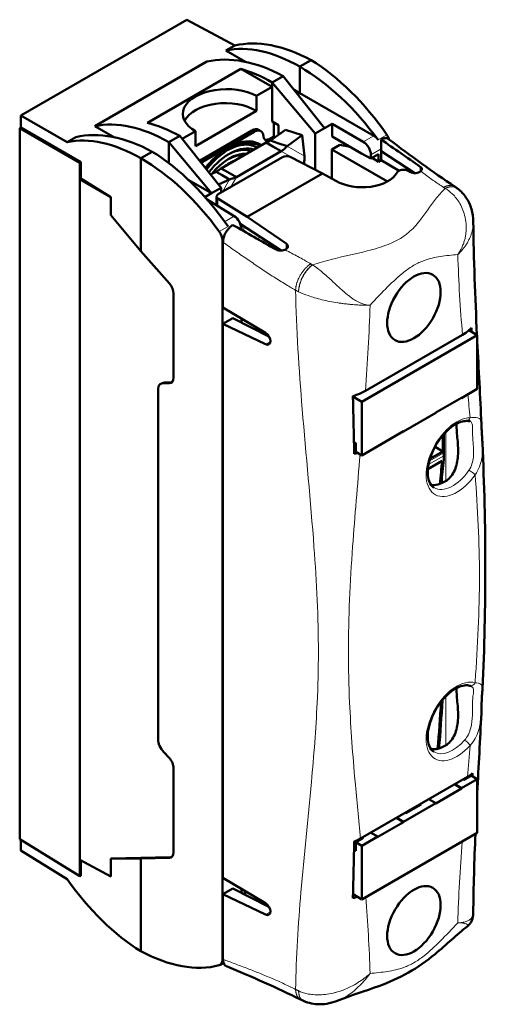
# Model space of a CAD drawing. Header units: millimetres. Extents: x -1 to 153, y 0 to 233.
# Tile 5 of 6: x 4 to 48, y 139 to 231. Entities that reach past the tile are written whole.
import ezdxf

# ---------------------------------------------------------------- set-up
doc = ezdxf.new("R2010")
doc.units = ezdxf.units.MM
doc.header["$LTSCALE"] = 1.333333
doc.layers.add('Arêtes tangentes visibles(ISO)', color=7, linetype='Continuous', lineweight=18)
doc.layers.add('Arêtes visibles(ISO)', color=7, linetype='Continuous', lineweight=50)

msp = doc.modelspace()

# ---------------------------------------------------------------- linework, layer by layer
at = {"layer": 'Arêtes tangentes visibles(ISO)'}
for p, q in [((37.231, 219.966), (36.264, 219.408)), ((38.451, 220.053), (37.639, 219.584)), ((27.646, 219.706), (27.808, 219.613)), ((29.234, 219.007), (30.825, 218.088)), ((30.317, 217.579), (28.678, 218.526)), ((36.971, 218.197), (37.914, 218.742)), ((41.521, 217.099), (41.521, 216.626)), ((23.219, 214.77), (23.88, 215.916)), ((24.522, 216.126), (23.999, 215.221)), ((22.815, 213.436), (22.815, 214.154)), ((24.315, 212.509), (23.433, 212)), ((23.743, 211.561), (22.931, 211.092)), ((24.96, 211.263), (24.997, 211.284)), ((23.23, 210.264), (23.292, 210.3)), ((29.121, 209.986), (29.121, 209.466)), ((27.667, 200.906), (27.217, 200.647)), ((17.798, 197.05), (17.956, 197.105)), ((18.388, 197.093), (18.29, 197.036)), ((43.896, 192.487), (43.896, 187.957)), ((42.305, 189.483), (43.732, 190.307)), ((42.379, 189.809), (43.731, 190.59)), ((43.896, 167.992), (43.896, 163.462)), ((18.411, 153.102), (18.312, 153.045)), ((27.667, 148.048), (27.217, 147.788)), ((23.277, 143.61), (23.23, 143.582))]:
    msp.add_line(p, q, dxfattribs=at)
for centre, major_axis, ratio, start_param, end_param in [((28.264, 211.548), (-2.351, -4.073), 0.57735, 5.036302, 5.127634), ((29.214, 211), (1.94, 3.36), 0.57735, 1.991598, 2.079297), ((44.914, 190.177), (2, 3.464), 0.57735, 0.330717, 4.573589), ((45.803, 194.033), (0.006, -0.5), 0.77225, 0, 1.140297), ((44.561, 190.382), (-1.75, -3.031), 0.57735, 0, 1.431996), ((46.265, 188.759), (0.412, -0.284), 0.112966, 0.620043, 2.190839), ((44.914, 165.683), (2, 3.464), 0.57735, 0.1388, 4.381672), ((46.265, 169.477), (-0.141, -0.48), 0.808644, 0, 1.377574), ((44.561, 165.887), (-1.75, -3.031), 0.57735, 0, 1.24008), ((45.803, 163.67), (0.376, -0.329), 0.265134, 0.641976, 2.212773)]:
    msp.add_ellipse(centre, major_axis=major_axis, ratio=ratio, start_param=start_param, end_param=end_param, dxfattribs=at)
for points, knots in [([(25.962, 220.457), (25.982, 220.445), (26.003, 220.433), (26.074, 220.392), (26.124, 220.363), (26.174, 220.334)], [0.09, 0.09, 0.09, 0.09, 0.0987, 0.0987, 0.12, 0.12, 0.12, 0.12]), ([(21.37, 217.561), (21.319, 217.59), (21.269, 217.619), (21.198, 217.659), (21.178, 217.671), (21.157, 217.683)], [0, 0, 0, 0, 0.0213, 0.0213, 0.03, 0.03, 0.03, 0.03]), ([(41.581, 216.67), (41.594, 216.66), (41.608, 216.65), (41.621, 216.64), (41.783, 216.519), (41.947, 216.398), (42.111, 216.278), (42.276, 216.158), (42.442, 216.039), (42.61, 215.921), (42.777, 215.802), (42.946, 215.685), (43.117, 215.568), (43.257, 215.472), (43.398, 215.377), (43.571, 215.261), (43.602, 215.241), (43.653, 215.207), (43.672, 215.195), (43.692, 215.182)], [0.6119049, 0.6119049, 0.6119049, 0.6119049, 0.6182922, 0.6182922, 0.6182922, 0.6950879, 0.6950879, 0.6950879, 0.7717752, 0.7717752, 0.7717752, 0.8483784, 0.8483784, 0.8483784, 0.9112458, 0.9112458, 0.9249484, 0.9249484, 0.9335312, 0.9335312, 0.9335312, 0.9335312]), ([(43.838, 215.081), (43.509, 214.767), (43.221, 214.429), (42.453, 213.432), (42.018, 212.746), (41.192, 211.704), (40.845, 211.321), (40.181, 210.761), (39.902, 210.561), (39.277, 210.2), (38.933, 210.04), (37.973, 209.663), (37.32, 209.469), (35.549, 209.011), (34.385, 208.775), (32.69, 208.349), (32.113, 208.189), (31.577, 208.002)], [-1.966816, -1.966816, -1.966816, -1.966816, -1.783536, -1.783536, -1.444442, -1.444442, -1.232509, -1.232509, -1.10005, -1.10005, -0.967591, -0.967591, -0.755658, -0.755658, -0.416564, -0.416564, -0.232969, -0.232969, -0.232969, -0.232969]), ([(43.692, 215.182), (43.695, 215.18), (43.698, 215.177), (43.707, 215.172), (43.712, 215.169), (43.727, 215.159), (43.737, 215.152), (43.747, 215.145), (43.761, 215.136), (43.774, 215.126), (43.788, 215.116), (43.804, 215.106), (43.819, 215.094), (43.834, 215.083), (43.835, 215.082), (43.837, 215.081), (43.838, 215.081)], [0.93353116, 0.93353116, 0.93353116, 0.93353116, 0.93496085, 0.93496085, 0.93717917, 0.93717917, 0.94161583, 0.94161583, 0.94161583, 0.94784552, 0.94784552, 0.94784552, 0.95492578, 0.95492578, 0.95492578, 0.95552692, 0.95552692, 0.95552692, 0.95552692]), ([(43.838, 215.081), (44.085, 214.942), (44.31, 214.771), (44.509, 214.58), (44.639, 214.455), (44.759, 214.322), (44.869, 214.183), (44.994, 214.023), (45.106, 213.855), (45.206, 213.681), (45.316, 213.488), (45.411, 213.288), (45.49, 213.084), (45.575, 212.864), (45.642, 212.64), (45.692, 212.415), (45.693, 212.409), (45.694, 212.402), (45.696, 212.395), (45.72, 212.281), (45.74, 212.167), (45.756, 212.052), (45.771, 211.938), (45.783, 211.823), (45.789, 211.709), (45.796, 211.588), (45.799, 211.467), (45.796, 211.347), (45.794, 211.227), (45.786, 211.107), (45.774, 210.988), (45.762, 210.868), (45.744, 210.748), (45.722, 210.63), (45.7, 210.511), (45.673, 210.393), (45.641, 210.276), (45.609, 210.159), (45.572, 210.044), (45.53, 209.93), (45.488, 209.816), (45.441, 209.704), (45.389, 209.593), (45.303, 209.412), (45.203, 209.234), (45.088, 209.063), (45.065, 209.028), (45.041, 208.993), (45.016, 208.958)], [0.9555269, 0.9555269, 0.9555269, 0.9555269, 1.0130962, 1.0130962, 1.0130962, 1.0507622, 1.0507622, 1.0507622, 1.0940052, 1.0940052, 1.0940052, 1.1423176, 1.1423176, 1.1423176, 1.194433, 1.194433, 1.194433, 1.1959711, 1.1959711, 1.1959711, 1.2223886, 1.2223886, 1.2223886, 1.2488061, 1.2488061, 1.2488061, 1.2767075, 1.2767075, 1.2767075, 1.304609, 1.304609, 1.304609, 1.3328534, 1.3328534, 1.3328534, 1.3610979, 1.3610979, 1.3610979, 1.3893159, 1.3893159, 1.3893159, 1.417534, 1.417534, 1.417534, 1.4639924, 1.4639924, 1.4639924, 1.4735924, 1.4735924, 1.4735924, 1.4735924]), ([(45.016, 208.958), (45.044, 208.984), (45.072, 209.01), (45.1, 209.036), (45.234, 209.164), (45.36, 209.299), (45.476, 209.44), (45.546, 209.525), (45.613, 209.613), (45.677, 209.703), (45.741, 209.793), (45.801, 209.885), (45.858, 209.979), (45.915, 210.073), (45.968, 210.168), (46.017, 210.265), (46.066, 210.362), (46.112, 210.461), (46.153, 210.561), (46.194, 210.659), (46.231, 210.759), (46.264, 210.86), (46.297, 210.96), (46.326, 211.062), (46.35, 211.165), (46.373, 211.262), (46.392, 211.36), (46.408, 211.458), (46.423, 211.556), (46.434, 211.654), (46.44, 211.753), (46.441, 211.759), (46.441, 211.764), (46.442, 211.77), (46.447, 211.85), (46.449, 211.93), (46.448, 212.01)], [-1.4735924, -1.4735924, -1.4735924, -1.4735924, -1.4639924, -1.4639924, -1.4639924, -1.417534, -1.417534, -1.417534, -1.3893159, -1.3893159, -1.3893159, -1.3610979, -1.3610979, -1.3610979, -1.3328534, -1.3328534, -1.3328534, -1.304609, -1.304609, -1.304609, -1.2767075, -1.2767075, -1.2767075, -1.2488061, -1.2488061, -1.2488061, -1.2223886, -1.2223886, -1.2223886, -1.1959711, -1.1959711, -1.1959711, -1.194433, -1.194433, -1.194433, -1.1730982, -1.1730982, -1.1730982, -1.1730982]), ([(23.277, 210.096), (23.451, 209.973), (23.626, 209.85), (23.801, 209.726), (23.987, 209.595), (24.172, 209.465), (24.358, 209.334), (24.544, 209.204), (24.729, 209.073), (24.915, 208.944), (25.101, 208.814), (25.287, 208.685), (25.473, 208.556), (25.658, 208.428), (25.844, 208.3), (26.03, 208.173), (26.216, 208.046), (26.402, 207.92), (26.592, 207.792), (26.596, 207.79), (26.782, 207.665), (26.964, 207.543), (27.146, 207.422), (27.332, 207.299), (27.518, 207.178), (27.704, 207.057), (27.89, 206.936), (28.076, 206.817), (28.263, 206.699), (28.449, 206.582), (28.635, 206.465), (28.821, 206.35), (29.008, 206.236), (29.194, 206.123), (29.38, 206.011), (29.533, 205.92), (29.687, 205.829), (29.873, 205.721), (29.907, 205.702), (29.961, 205.67), (29.982, 205.658), (30.003, 205.647)], [-1.5774229, -1.5774229, -1.5774229, -1.5774229, -1.5044962, -1.5044962, -1.5044962, -1.4269873, -1.4269873, -1.4269873, -1.3495315, -1.3495315, -1.3495315, -1.2721526, -1.2721526, -1.2721526, -1.1948711, -1.1948711, -1.1948711, -1.1177028, -1.1177028, -1.1161296, -1.1161296, -1.0406579, -1.0406579, -1.0406579, -0.96374, -0.96374, -0.96374, -0.8869443, -0.8869443, -0.8869443, -0.810257, -0.810257, -0.810257, -0.7336538, -0.7336538, -0.7336538, -0.6707885, -0.6707885, -0.6570839, -0.6570839, -0.6485089, -0.6485089, -0.6485089, -0.6485089]), ([(31.416, 208.094), (31.395, 208.106), (31.374, 208.118), (31.32, 208.15), (31.286, 208.169), (31.099, 208.276), (30.945, 208.364), (30.789, 208.451), (30.599, 208.556), (30.408, 208.661), (30.216, 208.765), (30.023, 208.869), (29.829, 208.972), (29.634, 209.074), (29.439, 209.177), (29.242, 209.278), (29.045, 209.379), (29.029, 209.388), (29.012, 209.396), (28.996, 209.404)], [0.6485089, 0.6485089, 0.6485089, 0.6485089, 0.6570839, 0.6570839, 0.6707885, 0.6707885, 0.7336538, 0.7336538, 0.7336538, 0.810257, 0.810257, 0.810257, 0.8869443, 0.8869443, 0.8869443, 0.96374, 0.96374, 0.96374, 0.9701267, 0.9701267, 0.9701267, 0.9701267]), ([(31.577, 208.002), (31.576, 208.003), (31.575, 208.004), (31.573, 208.005), (31.557, 208.013), (31.542, 208.022), (31.526, 208.031), (31.509, 208.04), (31.491, 208.05), (31.474, 208.06), (31.463, 208.066), (31.452, 208.073), (31.436, 208.082), (31.431, 208.085), (31.422, 208.09), (31.419, 208.092), (31.416, 208.094)], [0.62681357, 0.62681357, 0.62681357, 0.62681357, 0.62737686, 0.62737686, 0.62737686, 0.63353216, 0.63353216, 0.63353216, 0.64056679, 0.64056679, 0.64056679, 0.64496343, 0.64496343, 0.64716175, 0.64716175, 0.64850894, 0.64850894, 0.64850894, 0.64850894]), ([(36.893, 204.269), (37.435, 204.838), (37.977, 205.418), (39.019, 206.458), (39.518, 206.923), (40.33, 207.562), (40.642, 207.78), (41.267, 208.141), (41.579, 208.283), (42.391, 208.581), (42.89, 208.693), (43.932, 208.856), (44.474, 208.902), (45.016, 208.958)], [0.525687, 0.525687, 0.525687, 0.525687, 0.755658, 0.755658, 0.967591, 0.967591, 1.10005, 1.10005, 1.232509, 1.232509, 1.444442, 1.444442, 1.674413, 1.674413, 1.674413, 1.674413]), ([(36.893, 204.269), (36.817, 204.266), (36.739, 204.269), (36.658, 204.277), (36.587, 204.285), (36.515, 204.297), (36.442, 204.313), (36.366, 204.33), (36.289, 204.352), (36.21, 204.379), (36.131, 204.405), (36.05, 204.437), (35.967, 204.474), (35.887, 204.51), (35.805, 204.551), (35.721, 204.597), (35.638, 204.642), (35.553, 204.693), (35.467, 204.748), (35.383, 204.801), (35.298, 204.859), (35.212, 204.921), (35.125, 204.983), (35.037, 205.049), (34.947, 205.119), (34.862, 205.186), (34.776, 205.256), (34.688, 205.329), (34.601, 205.403), (34.511, 205.48), (34.42, 205.56), (34.417, 205.563), (34.413, 205.566), (34.41, 205.569), (34.233, 205.724), (34.05, 205.891), (33.861, 206.065), (33.686, 206.226), (33.506, 206.394), (33.319, 206.566), (33.152, 206.718), (32.98, 206.874), (32.802, 207.03), (32.649, 207.164), (32.489, 207.3), (32.325, 207.434), (32.084, 207.631), (31.826, 207.829), (31.577, 208.002)], [0, 0, 0, 0, 0.0396321, 0.0396321, 0.0396321, 0.0744642, 0.0744642, 0.0744642, 0.1104946, 0.1104946, 0.1104946, 0.146525, 0.146525, 0.146525, 0.1815231, 0.1815231, 0.1815231, 0.2165212, 0.2165212, 0.2165212, 0.2503952, 0.2503952, 0.2503952, 0.2842691, 0.2842691, 0.2842691, 0.316232, 0.316232, 0.316232, 0.348195, 0.348195, 0.348195, 0.3494148, 0.3494148, 0.3494148, 0.411357, 0.411357, 0.411357, 0.4685112, 0.4685112, 0.4685112, 0.51934, 0.51934, 0.51934, 0.5629318, 0.5629318, 0.5629318, 0.6268136, 0.6268136, 0.6268136, 0.6268136]), ([(30.003, 205.647), (30.059, 202.052), (30.308, 198.355), (30.966, 190.374), (31.394, 186.082), (31.942, 178.551), (32.109, 175.287), (32.109, 170.526), (32.068, 168.962), (31.881, 164.936), (31.689, 162.5), (31.156, 156.662), (30.787, 153.275), (30.245, 146.893), (30.051, 143.91), (30.003, 140.848)], [-8.168127, -8.168127, -8.168127, -8.168127, -6.858699, -6.858699, -5.366237, -5.366237, -4.20005, -4.20005, -3.616957, -3.616957, -2.684007, -2.684007, -1.366473, -1.366473, -0.231999, -0.231999, -0.231999, -0.231999]), ([(30.003, 205.647), (30.008, 205.644), (30.014, 205.641), (30.028, 205.633), (30.037, 205.628), (30.064, 205.613), (30.083, 205.604), (30.101, 205.594), (30.131, 205.579), (30.161, 205.565), (30.191, 205.55), (30.218, 205.537), (30.244, 205.525), (30.272, 205.512), (30.274, 205.511), (30.277, 205.51), (30.279, 205.509)], [-0.64850894, -0.64850894, -0.64850894, -0.64850894, -0.64716175, -0.64716175, -0.64496343, -0.64496343, -0.64056679, -0.64056679, -0.64056679, -0.63353216, -0.63353216, -0.63353216, -0.62737686, -0.62737686, -0.62737686, -0.62681357, -0.62681357, -0.62681357, -0.62681357]), ([(30.279, 205.509), (30.56, 205.381), (30.865, 205.259), (31.162, 205.153), (31.364, 205.081), (31.566, 205.016), (31.763, 204.956), (31.993, 204.888), (32.22, 204.827), (32.443, 204.772), (32.693, 204.711), (32.938, 204.657), (33.175, 204.61), (33.433, 204.56), (33.682, 204.516), (33.921, 204.48), (33.926, 204.479), (33.93, 204.478), (33.935, 204.477), (34.058, 204.458), (34.178, 204.441), (34.295, 204.425), (34.412, 204.41), (34.526, 204.396), (34.636, 204.383), (34.754, 204.369), (34.868, 204.357), (34.978, 204.346), (35.088, 204.335), (35.195, 204.325), (35.298, 204.317), (35.405, 204.308), (35.508, 204.301), (35.607, 204.294), (35.707, 204.288), (35.803, 204.283), (35.896, 204.278), (35.992, 204.274), (36.083, 204.27), (36.171, 204.268), (36.259, 204.266), (36.344, 204.264), (36.425, 204.263), (36.504, 204.263), (36.58, 204.263), (36.654, 204.263), (36.737, 204.264), (36.817, 204.266), (36.893, 204.269)], [-0.6268136, -0.6268136, -0.6268136, -0.6268136, -0.5629318, -0.5629318, -0.5629318, -0.51934, -0.51934, -0.51934, -0.4685112, -0.4685112, -0.4685112, -0.411357, -0.411357, -0.411357, -0.3494148, -0.3494148, -0.3494148, -0.348195, -0.348195, -0.348195, -0.316232, -0.316232, -0.316232, -0.2842691, -0.2842691, -0.2842691, -0.2503952, -0.2503952, -0.2503952, -0.2165212, -0.2165212, -0.2165212, -0.1815231, -0.1815231, -0.1815231, -0.146525, -0.146525, -0.146525, -0.1104946, -0.1104946, -0.1104946, -0.0744642, -0.0744642, -0.0744642, -0.0396321, -0.0396321, -0.0396321, 0, 0, 0, 0]), ([(46.176, 193.491), (46.273, 193.435), (46.325, 193.349), (46.372, 193.122), (46.374, 192.99), (46.373, 192.709), (46.373, 192.585), (46.38, 192.33), (46.386, 192.205), (46.41, 191.857), (46.433, 191.622), (46.481, 190.993), (46.499, 190.588), (46.414, 189.751), (46.296, 189.316), (46.052, 188.962)], [0.1333867, 0.1333867, 0.1333867, 0.1333867, 0.2517831, 0.2517831, 0.3545996, 0.3545996, 0.4188599, 0.4188599, 0.4712174, 0.4712174, 0.5549894, 0.5549894, 0.6890245, 0.6890245, 0.8377198, 0.8377198, 0.8377198, 0.8377198]), ([(47.211, 193.236), (47.204, 193.381), (47.19, 193.493), (47.091, 193.752), (46.956, 193.835), (46.55, 193.863), (46.373, 193.853), (46.156, 193.829)], [-0.3380128, -0.3380128, -0.3380128, -0.3380128, -0.2517831, -0.2517831, -0.0872767, -0.0872767, 0, 0, 0, 0]), ([(46.618, 188.555), (46.969, 189.008), (47.154, 189.548), (47.316, 190.556), (47.316, 191.03), (47.295, 191.477)], [-0.8377198, -0.8377198, -0.8377198, -0.8377198, -0.6890245, -0.6890245, -0.5576736, -0.5576736, -0.5576736, -0.5576736]), ([(36.004, 154.823), (35.836, 156.587), (35.664, 158.35), (35.294, 162.537), (35.109, 164.969), (34.928, 168.99), (34.888, 170.554), (34.888, 175.315), (35.049, 178.582), (35.481, 184.721), (35.732, 187.581), (35.977, 190.438)], [2.00005, 2.00005, 2.00005, 2.00005, 2.684007, 2.684007, 3.616957, 3.616957, 4.20005, 4.20005, 5.366237, 5.366237, 6.363929, 6.363929, 6.363929, 6.363929]), ([(46.618, 188.555), (46.738, 186.997), (46.84, 185.429), (46.981, 182.297), (47.021, 180.733), (47.021, 175.972), (46.86, 172.705), (46.624, 169.356), (46.621, 169.314), (46.618, 169.273)], [-1.180795, -1.180795, -1.180795, -1.180795, -0.583143, -0.583143, -0.00005, -0.00005, 1.166137, 1.166137, 1.180695, 1.180695, 1.180695, 1.180695]), ([(46.276, 168.937), (46.31, 168.918), (46.339, 168.897), (46.488, 168.761), (46.497, 168.61), (46.453, 168.249), (46.422, 168.08), (46.389, 167.732), (46.381, 167.582), (46.373, 167.283), (46.373, 167.141), (46.374, 166.756), (46.374, 166.51), (46.35, 165.866), (46.309, 165.465), (46.103, 164.661), (45.923, 164.261), (45.648, 163.947)], [0.0555547, 0.0555547, 0.0555547, 0.0555547, 0.0872767, 0.0872767, 0.2517831, 0.2517831, 0.3545996, 0.3545996, 0.4188599, 0.4188599, 0.4712174, 0.4712174, 0.5549894, 0.5549894, 0.6890245, 0.6890245, 0.8377198, 0.8377198, 0.8377198, 0.8377198]), ([(47.305, 168.693), (47.316, 168.923), (47.274, 169.064), (46.975, 169.208), (46.824, 169.245), (46.618, 169.273)], [-0.2503451, -0.2503451, -0.2503451, -0.2503451, -0.0872767, -0.0872767, 0, 0, 0, 0]), ([(46.156, 163.466), (46.525, 163.85), (46.778, 164.332), (47.081, 165.296), (47.152, 165.774), (47.191, 166.316), (47.195, 166.388), (47.198, 166.459)], [-0.8377198, -0.8377198, -0.8377198, -0.8377198, -0.6890245, -0.6890245, -0.5549894, -0.5549894, -0.5343839, -0.5343839, -0.5343839, -0.5343839]), ([(46.447, 147.898), (46.446, 147.833), (46.437, 147.771), (46.421, 147.713), (46.415, 147.693), (46.408, 147.674), (46.401, 147.655), (46.375, 147.587), (46.339, 147.526), (46.294, 147.47), (46.234, 147.396), (46.16, 147.333), (46.076, 147.28), (45.988, 147.225), (45.889, 147.179), (45.781, 147.143), (45.669, 147.105), (45.548, 147.076), (45.42, 147.056), (45.293, 147.036), (45.156, 147.024), (45.016, 147.019)], [1.1914214, 1.1914214, 1.1914214, 1.1914214, 1.2325948, 1.2325948, 1.2325948, 1.2468087, 1.2468087, 1.2468087, 1.2977422, 1.2977422, 1.2977422, 1.3654905, 1.3654905, 1.3654905, 1.4355008, 1.4355008, 1.4355008, 1.5087701, 1.5087701, 1.5087701, 1.5820395, 1.5820395, 1.5820395, 1.5820395]), ([(45.016, 147.019), (44.474, 146.449), (43.932, 145.869), (42.89, 144.83), (42.391, 144.365), (41.579, 143.725), (41.267, 143.507), (40.642, 143.147), (40.33, 143.004), (39.518, 142.706), (39.019, 142.595), (37.977, 142.432), (37.435, 142.386), (36.893, 142.329)], [-0.574413, -0.574413, -0.574413, -0.574413, -0.344442, -0.344442, -0.132509, -0.132509, -0.00005, -0.00005, 0.132409, 0.132409, 0.344342, 0.344342, 0.574313, 0.574313, 0.574313, 0.574313]), ([(45.016, 147.019), (45.156, 147.024), (45.288, 147.02), (45.402, 147.009), (45.517, 146.998), (45.617, 146.979), (45.699, 146.953), (45.777, 146.929), (45.838, 146.899), (45.878, 146.865), (45.917, 146.833), (45.937, 146.797), (45.934, 146.761), (45.932, 146.735), (45.918, 146.708), (45.889, 146.684), (45.887, 146.682), (45.885, 146.68), (45.882, 146.678)], [-1.5820395, -1.5820395, -1.5820395, -1.5820395, -1.5087701, -1.5087701, -1.5087701, -1.4355008, -1.4355008, -1.4355008, -1.3654905, -1.3654905, -1.3654905, -1.2977422, -1.2977422, -1.2977422, -1.2468087, -1.2468087, -1.2468087, -1.2428383, -1.2428383, -1.2428383, -1.2428383]), ([(30.003, 140.848), (29.982, 140.859), (29.961, 140.869), (29.907, 140.897), (29.873, 140.913), (29.687, 141.006), (29.533, 141.08), (29.38, 141.154), (29.194, 141.243), (29.008, 141.33), (28.821, 141.416), (28.635, 141.502), (28.449, 141.586), (28.263, 141.669), (28.076, 141.752), (27.89, 141.833), (27.704, 141.913), (27.518, 141.992), (27.332, 142.071), (27.146, 142.148), (26.964, 142.224), (26.782, 142.299), (26.596, 142.374), (26.592, 142.375), (26.402, 142.452), (26.216, 142.526), (26.03, 142.599), (25.844, 142.672), (25.658, 142.744), (25.473, 142.816), (25.287, 142.888), (25.101, 142.959), (24.915, 143.029), (24.729, 143.099), (24.544, 143.169), (24.358, 143.239), (24.172, 143.308), (23.987, 143.377), (23.801, 143.446), (23.626, 143.511), (23.451, 143.576), (23.277, 143.641)], [-0.9335312, -0.9335312, -0.9335312, -0.9335312, -0.9249484, -0.9249484, -0.9112458, -0.9112458, -0.8483784, -0.8483784, -0.8483784, -0.7717752, -0.7717752, -0.7717752, -0.6950879, -0.6950879, -0.6950879, -0.6182922, -0.6182922, -0.6182922, -0.5413743, -0.5413743, -0.5413743, -0.4659062, -0.4659062, -0.4643295, -0.4643295, -0.3871612, -0.3871612, -0.3871612, -0.3098796, -0.3098796, -0.3098796, -0.2325007, -0.2325007, -0.2325007, -0.155045, -0.155045, -0.155045, -0.077536, -0.077536, -0.077536, -0.0046093, -0.0046093, -0.0046093, -0.0046093]), ([(36.893, 142.329), (36.726, 142.179), (36.548, 142.03), (36.359, 141.888), (36.171, 141.745), (35.971, 141.607), (35.761, 141.476), (35.551, 141.344), (35.331, 141.22), (35.102, 141.105), (34.875, 140.991), (34.64, 140.887), (34.397, 140.794), (34.167, 140.706), (33.93, 140.628), (33.688, 140.563), (33.681, 140.561), (33.674, 140.559), (33.667, 140.557), (33.427, 140.494), (33.182, 140.443), (32.934, 140.406), (32.704, 140.372), (32.471, 140.352), (32.238, 140.345), (32.028, 140.34), (31.818, 140.346), (31.61, 140.366), (31.428, 140.384), (31.247, 140.411), (31.069, 140.45), (30.917, 140.483), (30.768, 140.524), (30.622, 140.575), (30.506, 140.614), (30.391, 140.66), (30.28, 140.711)], [-1.4735897, -1.4735897, -1.4735897, -1.4735897, -1.4173484, -1.4173484, -1.4173484, -1.361107, -1.361107, -1.361107, -1.3046308, -1.3046308, -1.3046308, -1.2488282, -1.2488282, -1.2488282, -1.1959698, -1.1959698, -1.1959698, -1.1944564, -1.1944564, -1.1944564, -1.1423375, -1.1423375, -1.1423375, -1.0940174, -1.0940174, -1.0940174, -1.0507693, -1.0507693, -1.0507693, -1.0131008, -1.0131008, -1.0131008, -0.9810908, -0.9810908, -0.9810908, -0.9555269, -0.9555269, -0.9555269, -0.9555269]), ([(34.011, 139.842), (34.111, 139.882), (34.209, 139.927), (34.306, 139.976), (34.312, 139.978), (34.317, 139.981), (34.322, 139.984), (34.507, 140.077), (34.687, 140.185), (34.863, 140.305), (35.049, 140.431), (35.231, 140.569), (35.409, 140.719), (35.589, 140.87), (35.764, 141.032), (35.936, 141.204), (36.107, 141.374), (36.273, 141.554), (36.433, 141.742), (36.593, 141.93), (36.747, 142.127), (36.893, 142.329)], [1.16662, 1.16662, 1.16662, 1.16662, 1.1944564, 1.1944564, 1.1944564, 1.1959698, 1.1959698, 1.1959698, 1.2488282, 1.2488282, 1.2488282, 1.3046308, 1.3046308, 1.3046308, 1.361107, 1.361107, 1.361107, 1.4173484, 1.4173484, 1.4173484, 1.4735897, 1.4735897, 1.4735897, 1.4735897]), ([(30.28, 140.711), (30.278, 140.713), (30.275, 140.714), (30.272, 140.715), (30.242, 140.729), (30.211, 140.744), (30.181, 140.758), (30.155, 140.771), (30.129, 140.784), (30.103, 140.797), (30.084, 140.806), (30.066, 140.816), (30.038, 140.83), (30.029, 140.834), (30.014, 140.842), (30.008, 140.845), (30.003, 140.848)], [-0.95552692, -0.95552692, -0.95552692, -0.95552692, -0.95492578, -0.95492578, -0.95492578, -0.94784613, -0.94784613, -0.94784613, -0.94161583, -0.94161583, -0.94161583, -0.93717918, -0.93717918, -0.93496085, -0.93496085, -0.93353116, -0.93353116, -0.93353116, -0.93353116])]:
    msp.add_open_spline(points, degree=3, knots=knots, dxfattribs=at)
for points, weights in [([(43.692, 215.182), (44.088, 215.397), (44.462, 215.432), (44.74, 215.25)], [1, 0.898602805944, 0.849935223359, 0.853997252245]), ([(43.838, 215.081), (44.275, 215.29), (44.686, 215.302), (44.984, 215.079)], [1, 0.894562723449, 0.846377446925, 0.855444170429]), ([(31.416, 208.094), (30.608, 207.605), (30.022, 206.591), (30.003, 205.647)], [1, 0.804992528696, 0.804992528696, 1]), ([(30.279, 205.509), (30.275, 206.462), (30.812, 207.494), (31.577, 208.002)], [1, 0.805539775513, 0.805539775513, 1]), ([(31.577, 208.002), (30.848, 207.476), (30.311, 206.444), (30.279, 205.509)], [1, 0.805918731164, 0.805918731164, 1]), ([(30.468, 139.906), (30.171, 140.056), (30.014, 140.397), (30.003, 140.848)], [0.853997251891, 0.849935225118, 0.898602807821, 1]), ([(30.728, 139.784), (30.438, 139.911), (30.287, 140.25), (30.28, 140.711)], [0.855149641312, 0.847511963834, 0.89579541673, 1])]:
    msp.add_rational_spline(points, weights, degree=3, dxfattribs=at)
for points in [[(45.016, 208.958), (45.089, 206.434), (45.25, 203.96), (45.45, 201.51)], [(36.459, 196.318), (36.659, 199), (36.82, 201.66), (36.893, 204.269)], [(45.949, 196.001), (46.018, 195.277), (46.088, 194.553), (46.156, 193.829)], [(46.156, 163.466), (46.073, 162.49), (45.989, 161.514), (45.905, 160.539)], [(45.419, 154.543), (45.233, 152.005), (45.085, 149.489), (45.016, 147.019)], [(36.893, 142.329), (36.824, 144.72), (36.676, 147.065), (36.49, 149.388)]]:
    msp.add_open_spline(points, degree=3, dxfattribs=at)
at = {"layer": 'Arêtes visibles(ISO)'}
for p, q in [((19.933, 230.721), (4.559, 221.846)), ((24.375, 228.333), (19.933, 230.721)), ((23.557, 227.86), (24.375, 228.333)), ((25.368, 226.814), (23.557, 227.86)), ((11.43, 220.859), (21.794, 226.843)), ((30.383, 226.369), (31.444, 226.981)), ((30.383, 223.919), (30.383, 226.369)), ((16.275, 221.165), (24.939, 226.167)), ((24.939, 226.167), (27.84, 224.492)), ((27.84, 224.9), (28.863, 225.491)), ((28.863, 225.491), (27.841, 224.9)), ((28.863, 225.491), (28.863, 225.491)), ((32.684, 220.678), (28.863, 225.491)), ((26.388, 223.654), (27.84, 224.492)), ((27.84, 224.492), (27.84, 224.9)), ((27.84, 224.9), (27.841, 224.9)), ((27.84, 224.492), (27.84, 221.275)), ((27.841, 224.9), (31.797, 220.166)), ((26.388, 223.654), (26.388, 222.266)), ((30.383, 223.919), (29.881, 224.209)), ((30.197, 223.811), (30.383, 223.919)), ((37.231, 219.966), (30.383, 223.919)), ((8.849, 219.369), (4.559, 221.846)), ((4.559, 220.735), (4.559, 221.846)), ((20.731, 219), (26.388, 222.266)), ((13.241, 219.813), (11.43, 220.859)), ((27.84, 221.275), (28.416, 220.943)), ((27.976, 219.897), (27.976, 221.197)), ((28.416, 220.943), (28.416, 220.057)), ((33.374, 221.077), (32.684, 220.678)), ((33.374, 221.077), (33.374, 219.901)), ((36.264, 219.408), (33.374, 221.077)), ((4.46, 220.678), (4.559, 220.735)), ((10.019, 217.469), (4.46, 220.678)), ((4.46, 220.678), (4.46, 154.77)), ((10.117, 217.526), (4.559, 220.735)), ((19.279, 219.958), (18.256, 219.367)), ((19.28, 219.957), (18.257, 219.367)), ((19.279, 219.958), (19.28, 219.957)), ((23.1, 215.145), (19.28, 219.957)), ((19.502, 219.678), (20.731, 220.388)), ((20.731, 219), (20.731, 220.388)), ((25.962, 220.457), (21.157, 217.683)), ((21.37, 217.561), (26.174, 220.334)), ((26.562, 220.516), (26.774, 220.394)), ((27.668, 219.51), (29.051, 220.521)), ((29.051, 220.521), (30.618, 220.017)), ((29.234, 219.007), (30.618, 220.017)), ((30.618, 220.017), (30.825, 218.088)), ((31.797, 220.166), (32.684, 220.678)), ((31.797, 220.166), (31.797, 216.824)), ((8.849, 219.369), (9.667, 219.841)), ((18.256, 219.367), (18.257, 219.367)), ((18.256, 219.367), (18.256, 217.439)), ((18.257, 219.367), (22.213, 214.633)), ((23.108, 216.943), (27.264, 219.342)), ((27.886, 218.983), (27.264, 219.342)), ((27.976, 219.897), (27.646, 219.706)), ((27.668, 219.51), (28.357, 219.289)), ((28.097, 219.824), (27.976, 219.897)), ((28.357, 219.289), (29.234, 219.007)), ((33.345, 218.698), (34.091, 219.128)), ((33.374, 219.901), (36.108, 218.323)), ((35.05, 218.933), (34.091, 219.128)), ((34.53, 219.234), (34.53, 219.039)), ((37.914, 218.551), (37.914, 219.612)), ((16.736, 218.489), (15.675, 217.877)), ((24.522, 216.126), (28.678, 218.526)), ((28.678, 218.526), (27.886, 218.983)), ((38.496, 215.724), (33.345, 218.698)), ((33.345, 215.993), (33.345, 218.698)), ((36.971, 217.859), (36.108, 218.323)), ((37.68, 218.268), (36.971, 217.859)), ((36.971, 217.859), (36.971, 218.197)), ((37.68, 217.569), (37.68, 218.268)), ((41.049, 216.507), (37.914, 218.551)), ((37.914, 217.693), (37.914, 218.551)), ((10.019, 217.469), (10.117, 217.526)), ((10.019, 215.948), (10.019, 217.469)), ((10.117, 216.005), (10.117, 217.526)), ((15.675, 209.279), (15.675, 217.877)), ((22.833, 214.548), (28.797, 217.99)), ((32.481, 216.475), (29.485, 218.004)), ((37.689, 217.563), (37.074, 217.918)), ((37.914, 217.693), (37.689, 217.563)), ((37.914, 217.693), (39.591, 216.725)), ((22.125, 216.374), (22.661, 216.62)), ((23.198, 216.31), (22.661, 216.62)), ((23.108, 216.943), (23.73, 216.583)), ((23.88, 215.916), (23.198, 216.31)), ((23.73, 216.583), (24.522, 216.126)), ((25.513, 212.452), (32.481, 216.475)), ((33.733, 215.776), (32.481, 216.475)), ((40.603, 216.615), (40.449, 216.702)), ((10.117, 216.005), (10.019, 215.948)), ((10.019, 215.948), (12.896, 214.286)), ((10.019, 152.854), (10.019, 215.948)), ((10.117, 216.005), (12.896, 214.286)), ((22.213, 214.633), (20.111, 215.847)), ((22.86, 215.448), (23.88, 215.916)), ((22.213, 214.633), (21.612, 214.286)), ((22.213, 214.633), (23.1, 215.145)), ((23.1, 214.702), (23.1, 215.145)), ((12.896, 214.286), (12.896, 212.605)), ((21.812, 214.056), (24.315, 212.509)), ((22.687, 213.515), (22.687, 214.344)), ((25.513, 212.452), (22.815, 214.154)), ((15.675, 209.279), (12.896, 212.605)), ((28.676, 209.329), (24.883, 211.802)), ((25.513, 212.452), (29.121, 209.986)), ((24.997, 211.284), (24.997, 211.241)), ((23.23, 143.582), (23.23, 210.264)), ((23.277, 204.058), (23.277, 210.096)), ((15.675, 209.279), (18.312, 206.284)), ((18.705, 205.337), (18.705, 197.545)), ((23.277, 204.058), (27.217, 201.707)), ((23.277, 202.537), (24.196, 203.068)), ((24.196, 203.068), (27.534, 201.375)), ((24.997, 203.031), (24.997, 202.662)), ((27.217, 200.647), (23.277, 202.537)), ((23.277, 151.2), (23.277, 202.537)), ((46.823, 201.486), (46.042, 201.937)), ((27.386, 201.45), (27.455, 201.49)), ((36.146, 195.321), (46.823, 201.486)), ((36.459, 196.318), (45.45, 201.51)), ((46.823, 201.486), (46.823, 196.505)), ((18.388, 197.093), (17.956, 197.105)), ((17.266, 196.494), (17.266, 164.002)), ((17.749, 197.075), (17.592, 197.02)), ((18.29, 197.036), (17.798, 197.05)), ((46.823, 196.505), (45.36, 195.66)), ((36.146, 195.321), (35.312, 195.803)), ((36.146, 190.341), (36.146, 195.321)), ((42.984, 194.313), (45.36, 195.685)), ((45.36, 195.66), (45.339, 195.673)), ((45.36, 195.685), (45.36, 195.66)), ((42.984, 194.288), (39.986, 192.558)), ((42.984, 194.288), (42.984, 194.313)), ((37.61, 191.21), (39.986, 192.582)), ((39.986, 192.558), (39.965, 192.57)), ((39.986, 192.582), (39.986, 192.558)), ((35.399, 191.588), (35.58, 191.484)), ((35.412, 190.897), (35.58, 190.994)), ((35.58, 191.484), (35.58, 190.667)), ((37.61, 191.186), (36.146, 190.341)), ((37.61, 191.186), (37.61, 191.21)), ((42.908, 191.133), (43.634, 190.714)), ((36.146, 190.341), (35.58, 190.667)), ((43.571, 189.83), (42.247, 189.066)), ((42.44, 190.025), (43.634, 190.714)), ((17.798, 162.852), (18.29, 162.318)), ((18.705, 161.346), (18.705, 153.554)), ((46.258, 160.661), (45.586, 160.273)), ((46.823, 160.334), (46.258, 160.661)), ((36.004, 154.823), (45.905, 160.539)), ((44.702, 159.845), (45.36, 159.465)), ((44.735, 159.863), (45.36, 159.489)), ((45.36, 159.489), (46.823, 160.334)), ((45.586, 160.273), (45.515, 160.314)), ((46.01, 160.518), (46.01, 160.602)), ((46.823, 160.334), (46.823, 155.354)), ((45.36, 159.465), (42.984, 158.093)), ((45.36, 159.489), (45.36, 159.465)), ((39.986, 156.387), (42.984, 158.118)), ((41.626, 157.987), (40.212, 157.171)), ((41.308, 157.803), (41.308, 157.885)), ((41.626, 157.987), (41.555, 158.028)), ((42.984, 158.118), (42.336, 158.479)), ((42.984, 158.093), (42.984, 158.118)), ((40.212, 157.171), (40.141, 157.211)), ((39.986, 156.362), (37.61, 154.99)), ((39.328, 156.742), (39.986, 156.362)), ((39.361, 156.761), (39.986, 156.387)), ((39.986, 156.387), (39.986, 156.362)), ((46.823, 155.354), (36.146, 149.189)), ((37.61, 155.015), (36.962, 155.376)), ((4.46, 154.77), (10.019, 151.333)), ((4.559, 154.709), (4.559, 153.716)), ((36.252, 154.884), (35.58, 154.497)), ((35.58, 154.497), (35.58, 153.68)), ((36.146, 154.17), (35.58, 154.497)), ((35.934, 154.701), (35.934, 154.783)), ((36.146, 154.17), (37.61, 155.015)), ((36.252, 154.884), (36.181, 154.925)), ((37.61, 154.99), (37.61, 155.015)), ((8.849, 151.063), (4.559, 153.716)), ((35.58, 153.68), (35.405, 153.781)), ((35.409, 153.948), (35.58, 154.047)), ((36.146, 149.189), (36.146, 154.17)), ((10.019, 152.854), (12.896, 151.306)), ((10.019, 151.333), (10.019, 152.854)), ((10.117, 151.39), (10.117, 152.801)), ((18.411, 153.102), (12.896, 152.988)), ((15.675, 152.99), (12.896, 152.988)), ((12.896, 152.988), (12.896, 151.306)), ((18.312, 153.045), (15.675, 152.99)), ((15.675, 152.99), (15.675, 144.392)), ((10.019, 151.333), (10.117, 151.39)), ((23.277, 151.2), (27.217, 148.848)), ((23.277, 149.679), (24.196, 150.21)), ((27.217, 147.788), (23.277, 149.679)), ((23.277, 143.641), (23.277, 149.679)), ((24.196, 150.21), (27.534, 148.516)), ((24.997, 149.803), (24.997, 150.173)), ((25.476, 149.887), (25.174, 149.713)), ((36.146, 149.189), (35.319, 149.667)), ((26.615, 149.207), (26.408, 149.087)), ((35.317, 149.609), (35.368, 149.638)), ((23.333, 143.304), (23.019, 143.122))]:
    msp.add_line(p, q, dxfattribs=at)
for centre, start, end in [((43.789, 213.48), 52.74283, 53.23694), ((31.531, 141.612), 246.28314, 246.77198)]:
    msp.add_arc(centre, 1.997, start, end, dxfattribs=at)
for centre, major_axis, ratio, start_param, end_param in [((30.599, 211.733), (8.656, -15.521), 0.567188, 2.382075, 2.971601), ((31.667, 212.349), (9.122, -15.252), 0.587337, 2.364611, 2.954137), ((29.086, 210.859), (-9.122, 15.252), 0.587337, 5.506204, 6.09573), ((30.16, 211.986), (9.122, -15.252), 0.587337, 1.722312, 2.329705), ((31.228, 212.603), (8.656, -15.521), 0.567188, 1.739776, 2.347168), ((28.056, 210.264), (-8.656, 15.521), 0.567188, 5.523668, 5.76143), ((23.56, 222.021), (4, 0.059), 0.567188, 0.776971, 3.918564), ((23.56, 220.633), (4, -0.062), 0.587337, 0.794435, 2.862939), ((18.472, 204.731), (8.656, -15.521), 0.567188, 2.382075, 2.971601), ((19.502, 205.326), (9.122, -15.252), 0.587337, 2.364611, 2.602374), ((16.959, 203.858), (9.122, -15.252), 0.587337, 2.364611, 2.954137), ((23.772, 214.142), (2.911, 5.042), 0.57735, 6.231877, 7.612091), ((37.218, 219.156), (-0.513, 0.858), 0.587337, 4.863905, 5.471297), ((38.044, 219.633), (-0.487, 0.873), 0.567188, 4.367345, 4.881369), ((15.891, 203.241), (8.656, -15.521), 0.567188, 2.382075, 2.971601), ((23.866, 214.087), (2.844, 4.926), 0.57735, 0.00285, 1.335873), ((23.866, 214.087), (2.577, 4.463), 0.57735, 0.113464, 1.334761), ((23.677, 214.196), (2.711, 4.695), 0.57735, 6.265911, 7.044242), ((36.252, 218.599), (0.513, -0.858), 0.587337, 0.776362, 2.329705), ((16.521, 204.111), (8.656, -15.521), 0.567188, 1.739776, 2.347168), ((23.866, 214.087), (2.31, 4.001), 0.57735, 0.276163, 1.303135), ((23.677, 214.196), (2.443, 4.232), 0.57735, 0.0946, 0.75843), ((23.677, 214.196), (2.176, 3.769), 0.57735, 0.260414, 0.755168), ((29.15, 217.79), (0.5, 0.004), 0.57229, 0.83347, 2.351907), ((15.452, 203.494), (9.122, -15.252), 0.587337, 1.722312, 2.329705), ((23.866, 214.087), (2.043, 3.538), 0.57735, 0.625747, 0.945049), ((23.677, 214.196), (-1.909, -3.307), 0.57735, 3.761838, 3.8926), ((36.075, 217.283), (3.499, -0.11), 0.597134, 3.998066, 5.981126), ((40.014, 216.422), (0.65, -0.02), 0.597134, 0.856473, 2.839533), ((41.038, 216.895), (-0.65, 0.02), 0.597134, 0.856473, 2.576522), ((23.187, 214.347), (0.5, 0.004), 0.57229, 2.351907, 3.870343), ((24.303, 211.7), (-0.487, 0.873), 0.567188, 3.935418, 5.488761), ((22.51, 210.665), (0.513, -0.858), 0.587337, 0.776362, 1.722312), ((28.638, 209.736), (-0.65, 0.02), 0.597134, 2.173326, 3.893346), ((31.055, 209.769), (2.144, 3.714), 0.57735, 1.939294, 1.987703), ((17.986, 205.739), (-0.513, 0.858), 0.587337, 3.917954, 5.017512), ((27.192, 201.19), (-0.343, 0.553), 0.597134, 2.389839, 5.426712), ((18.263, 196.196), (0.652, -0.802), 0.658109, 2.625912, 2.909749), ((17.986, 197.946), (-0.513, 0.858), 0.587337, 2.78349, 3.917954), ((18.084, 198.003), (0.513, -0.858), 0.587337, 5.925083, 6.176949), ((18.105, 196.141), (-0.652, 0.802), 0.658109, 5.767505, 6.963596), ((-49.894, 242.68), (66.73, -111.579), 0.587337, 0.778058, 0.791865), ((-47.6, 243.922), (64.304, -113.33), 0.57229, 0.789686, 0.808667), ((100.734, 150.336), (-41.064, 68.664), 0.587337, 0.659382, 0.693704), ((99.152, 149.341), (-39.332, 69.32), 0.57229, 0.665977, 0.70162), ((41.419, 191.622), (1.629, -2.87), 0.57229, 0.665977, 0.789686), ((43.854, 190.79), (-1.75, -3.031), 0.57735, 0.220072, 0.792718), ((-49.894, 225.955), (66.73, -111.579), 0.587337, 0.673097, 0.71592), ((-47.6, 227.198), (64.304, -113.33), 0.57229, 0.689651, 0.733491), ((18.105, 163.419), (-0.684, 0.96), 0.506138, 0.617663, 1.813754), ((43.854, 166.295), (-1.75, -3.031), 0.57735, 0.220072, 0.792718), ((17.986, 161.748), (-0.513, 0.858), 0.587337, 3.917954, 5.052418), ((17.986, 153.955), (-0.513, 0.858), 0.587337, 2.818397, 3.917954), ((18.084, 154.012), (0.513, -0.858), 0.587337, 5.959989, 6.176949), ((15.891, 158.771), (-8.656, 15.521), 0.567188, 1.757643, 2.347168), ((27.192, 148.331), (-0.343, 0.553), 0.597134, 2.389839, 5.426712), ((15.452, 159.024), (-9.122, 15.252), 0.587337, 2.364611, 2.972003), ((22.51, 143.983), (0.513, -0.858), 0.587337, 6.113596, 7.059547)]:
    msp.add_ellipse(centre, major_axis=major_axis, ratio=ratio, start_param=start_param, end_param=end_param, dxfattribs=at)
for centre in [(40.954, 204.054), (40.954, 147.234)]:
    msp.add_ellipse(centre, major_axis=(-1.75, -3.031), ratio=0.57735, dxfattribs=at)
for points, knots in [([(26.562, 220.516), (26.56, 220.517), (26.559, 220.518), (26.479, 220.563), (26.386, 220.58), (26.182, 220.559), (26.072, 220.521), (25.962, 220.457)], [-0.09454216, -0.09454216, -0.09454216, -0.09454216, -0.09375467, -0.09375467, -0.04687734, -0.04687734, 0, 0, 0, 0]), ([(26.174, 220.334), (26.284, 220.398), (26.394, 220.436), (26.598, 220.458), (26.691, 220.44), (26.838, 220.358), (26.894, 220.301), (26.978, 220.152), (27.005, 220.062), (27.016, 219.959)], [0, 0, 0, 0, 0.0468773, 0.0468773, 0.0937547, 0.0937547, 0.1341123, 0.1341123, 0.17447, 0.17447, 0.17447, 0.17447]), ([(27.016, 219.959), (27.017, 219.956), (27.022, 219.913), (27.033, 219.854), (27.06, 219.767), (27.088, 219.704), (27.132, 219.635), (27.173, 219.588), (27.232, 219.539), (27.284, 219.509), (27.356, 219.482), (27.418, 219.47), (27.499, 219.467), (27.558, 219.473), (27.6, 219.481), (27.608, 219.483)], [-6.947518, -6.947518, -6.947518, -6.947518, -6.937557, -6.806683, -6.741245, -6.610371, -6.544934, -6.41406, -6.348622, -6.217748, -6.152311, -6.021437, -5.956, -5.825125, -5.79773, -5.79773, -5.79773, -5.79773]), ([(27.646, 219.706), (27.589, 219.674), (27.533, 219.647), (27.421, 219.609), (27.367, 219.597), (27.261, 219.588), (27.21, 219.591), (27.162, 219.602)], [-0.18870774, -0.18870774, -0.18870774, -0.18870774, -0.16458973, -0.16458973, -0.14048748, -0.14048748, -0.11579176, -0.11579176, -0.11579176, -0.11579176]), ([(27.264, 219.342), (27.335, 219.368), (27.404, 219.396), (27.539, 219.452), (27.604, 219.481), (27.668, 219.51)], [0, 0, 0, 0, 0.03060343, 0.03060343, 0.06120685, 0.06120685, 0.06120685, 0.06120685]), ([(29.234, 219.007), (29.149, 218.924), (29.06, 218.842), (28.875, 218.681), (28.778, 218.602), (28.678, 218.526)], [0, 0, 0, 0, 0.0430199, 0.0430199, 0.08603981, 0.08603981, 0.08603981, 0.08603981]), ([(38.607, 219.649), (38.592, 219.66), (38.577, 219.67), (38.477, 219.726), (38.379, 219.745), (38.158, 219.724), (38.036, 219.682), (37.914, 219.612)], [0.0941165, 0.0941165, 0.0941165, 0.0941165, 0.1036007, 0.1036007, 0.1534619, 0.1534619, 0.2054471, 0.2054471, 0.2054471, 0.2054471]), ([(37.914, 219.612), (38.524, 219.195), (39.138, 218.767), (40.326, 217.936), (40.919, 217.52), (41.521, 217.099)], [0.0044833, 0.0044833, 0.0044833, 0.0044833, 0.2782055, 0.2782055, 0.5407122, 0.5407122, 0.5407122, 0.5407122]), ([(30.776, 217.345), (30.79, 217.461), (30.802, 217.579), (30.819, 217.826), (30.824, 217.957), (30.825, 218.088)], [0.00328253, 0.00328253, 0.00328253, 0.00328253, 0.0430199, 0.0430199, 0.08603981, 0.08603981, 0.08603981, 0.08603981]), ([(22.661, 216.62), (22.739, 216.672), (22.815, 216.725), (22.964, 216.832), (23.037, 216.887), (23.108, 216.943)], [0, 0, 0, 0, 0.03060343, 0.03060343, 0.06120685, 0.06120685, 0.06120685, 0.06120685]), ([(41.521, 217.099), (41.533, 217.091), (41.545, 217.082), (41.568, 217.064), (41.581, 217.053), (41.612, 217.024), (41.629, 217.005), (41.671, 216.947), (41.686, 216.909), (41.69, 216.833), (41.68, 216.797), (41.64, 216.73), (41.614, 216.7), (41.581, 216.67)], [0, 0, 0, 0, 0.0053353, 0.0053353, 0.01176717, 0.01176717, 0.02314807, 0.02314807, 0.04602452, 0.04602452, 0.06774775, 0.06774775, 0.08589992, 0.08589992, 0.08589992, 0.08589992]), ([(24.522, 216.126), (24.422, 216.087), (24.318, 216.05), (24.104, 215.98), (23.994, 215.947), (23.88, 215.916)], [0, 0, 0, 0, 0.0430199, 0.0430199, 0.08603981, 0.08603981, 0.08603981, 0.08603981]), ([(44.998, 215.069), (45.299, 214.841), (45.564, 214.559), (45.995, 213.923), (46.163, 213.56), (46.387, 212.805), (46.443, 212.405), (46.448, 212.01)], [0, 0, 0, 0, 0.1189792, 0.1189792, 0.2430919, 0.2430919, 0.3696141, 0.3696141, 0.3696141, 0.3696141]), ([(24.196, 211.692), (24.074, 211.621), (23.954, 211.524), (23.729, 211.286), (23.628, 211.149), (23.46, 210.856), (23.394, 210.705), (23.301, 210.394), (23.277, 210.239), (23.277, 210.096)], [0.0004388, 0.0004388, 0.0004388, 0.0004388, 0.0521535, 0.0521535, 0.1036007, 0.1036007, 0.153462, 0.153462, 0.2058859, 0.2058859, 0.2058859, 0.2058859]), ([(28.203, 209.41), (27.501, 209.81), (26.813, 210.206), (25.493, 210.961), (24.843, 211.331), (24.196, 211.692)], [0.0502141, 0.0502141, 0.0502141, 0.0502141, 0.3354276, 0.3354276, 0.606791, 0.606791, 0.606791, 0.606791]), ([(28.996, 209.404), (28.926, 209.378), (28.848, 209.356), (28.691, 209.329), (28.614, 209.322), (28.473, 209.326), (28.408, 209.335), (28.323, 209.357), (28.299, 209.365), (28.262, 209.38), (28.248, 209.386), (28.224, 209.398), (28.213, 209.403), (28.203, 209.41)], [0, 0, 0, 0, 0.02514229, 0.02514229, 0.04808841, 0.04808841, 0.06826972, 0.06826972, 0.07673161, 0.07673161, 0.08163005, 0.08163005, 0.08594566, 0.08594566, 0.08594566, 0.08594566]), ([(45.45, 201.51), (45.674, 201.639), (45.872, 201.782), (46.126, 202.012), (46.202, 202.091), (46.271, 202.172)], [-0.1961071, -0.1961071, -0.1961071, -0.1961071, -0.1011786, -0.1011786, -0.0542163, -0.0542163, -0.0542163, -0.0542163]), ([(35.311, 195.844), (35.451, 195.884), (35.588, 195.928), (35.987, 196.075), (36.235, 196.189), (36.459, 196.318)], [-0.1418908, -0.1418908, -0.1418908, -0.1418908, -0.0949285, -0.0949285, 0, 0, 0, 0]), ([(42.811, 187.35), (42.62, 187.46), (42.462, 187.649), (42.282, 188.153), (42.238, 188.405), (42.228, 188.967), (42.259, 189.274), (42.398, 189.92), (42.506, 190.259), (42.792, 190.933), (42.971, 191.268), (43.38, 191.895), (43.61, 192.187), (44.093, 192.695), (44.347, 192.911), (44.843, 193.247), (45.086, 193.368), (45.492, 193.502), (45.661, 193.531), (45.809, 193.533)], [5.497787, 5.497787, 5.497787, 5.497787, 5.954839, 5.954839, 6.262925, 6.262925, 6.558927, 6.558927, 6.858788, 6.858788, 7.16209, 7.16209, 7.465982, 7.465982, 7.767415, 7.767415, 8.064434, 8.064434, 8.308663, 8.308663, 8.308663, 8.308663]), ([(45.809, 193.533), (45.858, 193.534), (45.901, 193.533), (45.98, 193.529), (46.014, 193.526), (46.073, 193.519), (46.097, 193.515), (46.136, 193.506), (46.15, 193.501), (46.169, 193.494), (46.174, 193.492), (46.176, 193.49)], [0, 0, 0, 0, 0.0266773, 0.0266773, 0.0533547, 0.0533547, 0.080032, 0.080032, 0.1067094, 0.1067094, 0.1333867, 0.1333867, 0.1333867, 0.1333867]), ([(43.872, 187.943), (44.197, 188.133), (44.471, 188.442), (44.856, 189.21), (44.965, 189.671), (45.06, 190.593), (45.046, 191.122), (44.984, 191.889), (44.958, 192.14), (44.916, 192.615), (44.902, 192.84), (44.902, 193.124), (44.904, 193.199), (44.908, 193.268)], [0.585571, 0.585571, 0.585571, 0.585571, 0.7234913, 0.7234913, 0.8639723, 0.8639723, 1.0128977, 1.0128977, 1.0873604, 1.0873604, 1.161823, 1.161823, 1.1916612, 1.1916612, 1.1916612, 1.1916612]), ([(47.211, 193.236), (47.216, 193.148), (47.218, 193.057), (47.223, 192.863), (47.226, 192.761), (47.234, 192.542), (47.24, 192.425), (47.254, 192.176), (47.263, 192.044), (47.28, 191.768), (47.288, 191.625), (47.295, 191.477)], [0.3380128, 0.3380128, 0.3380128, 0.3380128, 0.381945, 0.381945, 0.4258771, 0.4258771, 0.4698093, 0.4698093, 0.5137415, 0.5137415, 0.5576736, 0.5576736, 0.5576736, 0.5576736]), ([(42.811, 162.856), (42.62, 162.965), (42.462, 163.154), (42.282, 163.658), (42.238, 163.91), (42.228, 164.472), (42.259, 164.779), (42.398, 165.425), (42.506, 165.764), (42.792, 166.438), (42.971, 166.773), (43.38, 167.4), (43.61, 167.692), (44.093, 168.2), (44.347, 168.416), (44.843, 168.752), (45.086, 168.873), (45.533, 169.021), (45.735, 169.047), (45.985, 169.03), (46.057, 169.017), (46.124, 168.998)], [5.497787, 5.497787, 5.497787, 5.497787, 5.954839, 5.954839, 6.262925, 6.262925, 6.558927, 6.558927, 6.858788, 6.858788, 7.16209, 7.16209, 7.465982, 7.465982, 7.767415, 7.767415, 8.064434, 8.064434, 8.363315, 8.363315, 8.50058, 8.50058, 8.50058, 8.50058]), ([(46.124, 168.998), (46.139, 168.993), (46.154, 168.988), (46.18, 168.979), (46.193, 168.975), (46.215, 168.967), (46.225, 168.962), (46.243, 168.954), (46.251, 168.951), (46.265, 168.944), (46.271, 168.94), (46.277, 168.937)], [0, 0, 0, 0, 0.01111095, 0.01111095, 0.02222189, 0.02222189, 0.03333284, 0.03333284, 0.04444379, 0.04444379, 0.05555474, 0.05555474, 0.05555474, 0.05555474]), ([(43.872, 163.448), (44.197, 163.638), (44.471, 163.947), (44.856, 164.715), (44.965, 165.176), (45.06, 166.098), (45.046, 166.628), (44.984, 167.394), (44.958, 167.645), (44.916, 168.12), (44.902, 168.345), (44.902, 168.629), (44.904, 168.704), (44.908, 168.774)], [0.585571, 0.585571, 0.585571, 0.585571, 0.7234913, 0.7234913, 0.8639723, 0.8639723, 1.0128977, 1.0128977, 1.0873604, 1.0873604, 1.161823, 1.161823, 1.1916612, 1.1916612, 1.1916612, 1.1916612]), ([(47.305, 168.693), (47.301, 168.585), (47.29, 168.478), (47.269, 168.25), (47.258, 168.129), (47.24, 167.86), (47.233, 167.713), (47.223, 167.39), (47.221, 167.214), (47.213, 166.846), (47.208, 166.654), (47.198, 166.459)], [0.2503451, 0.2503451, 0.2503451, 0.2503451, 0.3071529, 0.3071529, 0.3639606, 0.3639606, 0.4207684, 0.4207684, 0.4775761, 0.4775761, 0.5343839, 0.5343839, 0.5343839, 0.5343839]), ([(46.447, 147.898), (46.444, 147.678), (46.402, 147.445), (46.266, 147.14), (46.218, 147.054), (46.124, 146.921), (46.082, 146.869), (45.989, 146.769), (45.937, 146.721), (45.882, 146.678)], [0, 0, 0, 0, 0.0763305, 0.0763305, 0.1065309, 0.1065309, 0.1265608, 0.1265608, 0.1475428, 0.1475428, 0.1475428, 0.1475428]), ([(45.882, 146.678), (44.937, 145.931), (43.95, 144.999), (41.388, 142.845), (39.6, 141.835), (36.431, 140.693), (35.127, 140.295), (34.011, 139.842)], [0, 0, 0, 0, 0.472012, 0.472012, 1.169064, 1.169064, 1.637936, 1.637936, 1.637936, 1.637936]), ([(23.277, 143.641), (23.277, 143.499), (23.301, 143.372), (23.395, 143.166), (23.463, 143.088), (23.563, 143.032), (23.577, 143.025), (23.591, 143.019)], [0, 0, 0, 0, 0.0521535, 0.0521535, 0.1036007, 0.1036007, 0.1117781, 0.1117781, 0.1117781, 0.1117781]), ([(34.011, 139.842), (33.437, 139.609), (32.817, 139.47), (31.707, 139.479), (31.201, 139.579), (30.743, 139.777)], [0, 0, 0, 0, 0.1919644, 0.1919644, 0.3470265, 0.3470265, 0.3470265, 0.3470265])]:
    msp.add_open_spline(points, degree=3, knots=knots, dxfattribs=at)
for points in [[(38.607, 219.649), (40.638, 218.132), (42.701, 216.589), (44.74, 215.25)], [(21.157, 217.683), (21.141, 217.674), (21.125, 217.664), (21.109, 217.653)], [(21.247, 217.479), (21.288, 217.51), (21.329, 217.537), (21.37, 217.561)], [(44.74, 215.25), (44.824, 215.195), (44.905, 215.138), (44.984, 215.079)], [(46.448, 212.01), (46.486, 208.525), (46.624, 205.02), (46.793, 201.503)], [(46.271, 202.172), (46.274, 202.049), (46.276, 201.924), (46.279, 201.8)], [(46.823, 200.881), (46.948, 198.337), (47.086, 195.788), (47.211, 193.236)], [(35.419, 190.475), (35.389, 192.271), (35.349, 194.079), (35.311, 195.844)], [(47.295, 191.477), (47.647, 183.876), (47.653, 176.269), (47.305, 168.693)], [(35.706, 190.595), (35.614, 190.552), (35.518, 190.512), (35.419, 190.475)], [(47.198, 166.459), (47.077, 164.003), (46.944, 161.55), (46.823, 159.102)], [(45.905, 160.539), (46.083, 160.642), (46.242, 160.755), (46.379, 160.877)], [(46.379, 160.877), (46.378, 160.782), (46.376, 160.688), (46.374, 160.594)], [(46.648, 155.253), (46.547, 152.795), (46.472, 150.344), (46.447, 147.898)], [(35.311, 149.304), (35.349, 151.025), (35.389, 152.787), (35.419, 154.549)], [(35.419, 154.549), (35.63, 154.628), (35.826, 154.72), (36.004, 154.823)], [(35.719, 149.436), (35.587, 149.388), (35.451, 149.344), (35.311, 149.304)], [(30.468, 139.906), (28.288, 141.003), (25.921, 142.018), (23.591, 143.019)], [(30.728, 139.784), (30.639, 139.823), (30.553, 139.864), (30.468, 139.906)]]:
    msp.add_open_spline(points, degree=3, dxfattribs=at)

doc.saveas('drawing.dxf')
